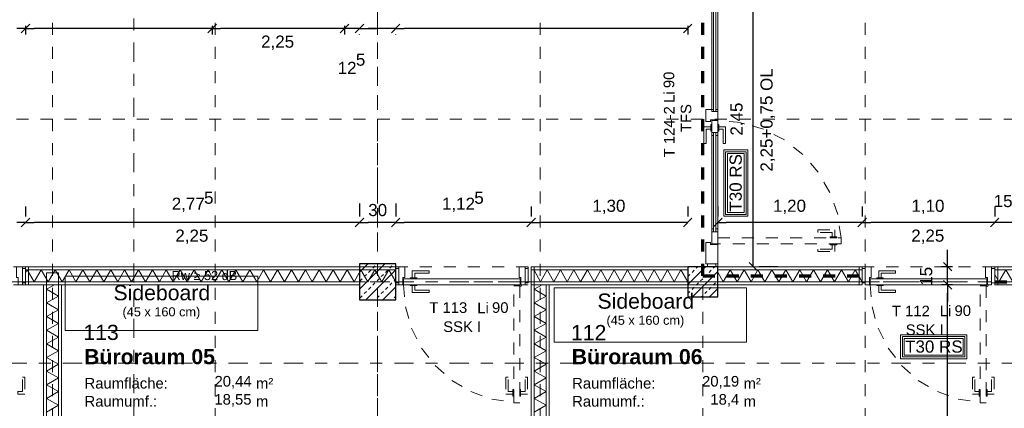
# Model space of a CAD drawing. Header units: metres. Extents: x -45.2 to 14.3, y -31.8 to 10.2.
# Tile 24 of 152: x -31.3 to -23.1, y -17.3 to -14. Entities that reach past the tile are written whole.
import ezdxf

# ---------------------------------------------------------------- set-up
doc = ezdxf.new("R2010")
doc.units = ezdxf.units.M
doc.header["$LTSCALE"] = 0.05
for name, pattern in [('Achsen 01', [5.291531, 3.175, -1.058062, 0.352704, -0.705764]), ('gestrichelt - 01', [2, 1, -1]), ('ISO-07 Punktiert', [0.889, 0.127, -0.762]), ('Raster 01', [2, 1, -1]), ('VW-01 Strichlinie kurz', [2, 1, -1])]:
    doc.linetypes.add(name, pattern=pattern)
doc.layers.get('0').update_dxf_attribs({"lineweight": 25})
for name, color, linetype, lineweight in [('013_Beton und Stahlbetonarbeiten-000 Unterzüge', 7, 'ISO-07 Punktiert', 13), ('013_Beton und Stahlbetonarbeiten-340 Innenstützen', 7, 'Continuous', 25), ('027_Tischlerarbeiten-340 Innentüren', 7, 'Continuous', 9), ('031_Metallbauarbeiten-340 Innentüren _ Elemente', 7, 'Continuous', 9), ('039_Trockenbauarbeiten-000 Sturz', 7, 'ISO-07 Punktiert', 9), ('039_Trockenbauarbeiten-340 Gipskarton', 7, 'Continuous', 9), ('AV1-Akustikvorgaben-Trennwände', 7, 'Continuous', 5), ('AV1-Brandschutzkonzept-Brandschutzkonzept', 7, 'Continuous', 5), ('AV1-Einrichtung Bemaßung', 7, 'Continuous', 9), ('AV1-Schnitt Achsen', 7, 'Achsen 01', 18), ('AV1-Stempel-Raumstempel', 7, 'Continuous', 9)]:
    doc.layers.add(name, color=color, linetype=linetype, lineweight=lineweight)
for name, color, linetype, lineweight, true_color in [('039_Trockenbauarbeiten-340 Dämmung', 7, 'Continuous', 9, 0xc0c0c0), ('AV1-Achsen', 1, 'Achsen 01', 18, 0xff0000), ('AV1-Einrichtung', 7, 'Continuous', 9, 0xa6a6a6), ('AV1-Raster', 7, 'Raster 01', 9, 0xa6a6a6)]:
    doc.layers.add(name, color=color, linetype=linetype, lineweight=lineweight, true_color=true_color)
doc.styles.add('Arial', font='arial.ttf')
doc.styles.add('Arial (bold)', font='arialbd.ttf')

msp = doc.modelspace()

# ---------------------------------------------------------------- linework, layer by layer
at = {"color": 0, "linetype": 'Continuous', "lineweight": 15}
for p, q in [((-31.2396, -14.0613), (-31.3104, -14.132)), ((-31.3104, -14.132), (-31.2396, -14.0613)), ((-29.6896, -14.0613), (-29.7604, -14.132)), ((-29.7604, -14.132), (-29.6896, -14.0613)), ((-28.5896, -14.0613), (-28.6604, -14.132)), ((-28.5896, -14.0613), (-28.6604, -14.132)), ((-28.5354, -14.132), (-28.4646, -14.0613)), ((-28.5354, -14.132), (-28.4646, -14.0613)), ((-28.1646, -14.0613), (-28.2354, -14.132)), ((-28.2354, -14.132), (-28.1646, -14.0613)), ((-25.7396, -14.0613), (-25.8104, -14.132)), ((-31.2396, -15.6729), (-31.3104, -15.7436)), ((-31.3104, -15.7436), (-31.2396, -15.6729)), ((-28.4646, -15.6729), (-28.5354, -15.7436)), ((-28.5354, -15.7436), (-28.4646, -15.6729)), ((-28.1646, -15.6729), (-28.2354, -15.7436)), ((-28.2354, -15.7436), (-28.1646, -15.6729)), ((-27.0396, -15.6729), (-27.1104, -15.7436)), ((-27.1104, -15.7436), (-27.0396, -15.6729)), ((-25.7396, -15.6729), (-25.8104, -15.7436)), ((-25.5604, -15.7436), (-25.4896, -15.6729)), ((-24.2896, -15.6729), (-24.3604, -15.7436)), ((-24.3604, -15.7436), (-24.2896, -15.6729)), ((-23.1896, -15.6729), (-23.2604, -15.7436)), ((-23.1896, -15.6729), (-23.2604, -15.7436)), ((-25.1946, -16.1104), (-25.2654, -16.0396)), ((-23.5802, -16.1104), (-23.6509, -16.0396)), ((-23.6509, -16.1896), (-23.5802, -16.2604)), ((-23.6509, -16.1896), (-23.5802, -16.2604))]:
    msp.add_line(p, q, dxfattribs=at)
at = {"color": 0, "linetype": 'ByBlock', "lineweight": -2}
for p, q in [((-31.275, -14.0966), (-31.3457, -14.0966)), ((-31.275, -14.0966), (-31.2043, -14.0966)), ((-29.725, -14.0966), (-29.7957, -14.0966)), ((-29.725, -14.0966), (-29.6543, -14.0966)), ((-28.625, -14.0966), (-28.6957, -14.0966)), ((-28.625, -14.0966), (-28.6957, -14.0966)), ((-28.5, -14.0966), (-28.4293, -14.0966)), ((-28.5, -14.0966), (-28.4293, -14.0966)), ((-28.2, -14.0966), (-28.2707, -14.0966)), ((-28.2, -14.0966), (-28.1293, -14.0966)), ((-25.775, -14.0966), (-25.8457, -14.0966)), ((-31.275, -15.7082), (-31.3457, -15.7082)), ((-31.275, -15.7082), (-31.2043, -15.7082)), ((-28.5, -15.7082), (-28.5707, -15.7082)), ((-28.5, -15.7082), (-28.4293, -15.7082)), ((-28.2, -15.7082), (-28.2707, -15.7082)), ((-28.2, -15.7082), (-28.1293, -15.7082)), ((-27.075, -15.7082), (-27.1457, -15.7082)), ((-27.075, -15.7082), (-27.0043, -15.7082)), ((-25.775, -15.7082), (-25.8457, -15.7082)), ((-25.525, -15.7082), (-25.4543, -15.7082)), ((-24.325, -15.7082), (-24.3957, -15.7082)), ((-24.325, -15.7082), (-24.2543, -15.7082)), ((-23.225, -15.7082), (-23.2957, -15.7082)), ((-23.225, -15.7082), (-23.2957, -15.7082)), ((-25.23, -16.075), (-25.23, -16.0043)), ((-23.6156, -16.075), (-23.6156, -16.0043)), ((-23.6156, -16.225), (-23.6156, -16.2957)), ((-23.6156, -16.225), (-23.6156, -16.2957))]:
    msp.add_line(p, q, dxfattribs=at)
at = {"layer": '013_Beton und Stahlbetonarbeiten-000 Unterzüge', "linetype": 'VW-01 Strichlinie kurz'}
for q in [(-25.525, -5.525), (-23.075, -16.075)]:
    msp.add_line((-25.525, -16.075), q, dxfattribs=at)
at = {"layer": '013_Beton und Stahlbetonarbeiten-340 Innenstützen', "color": 251, "linetype": 'Continuous', "lineweight": 13, "true_color": 0x4c4c4c}
for p, q in [((-28.2895, -16.05), (-28.5, -16.2605)), ((-28.4309, -16.05), (-28.5, -16.1191)), ((-28.4964, -16.0513), (-28.4951, -16.05)), ((-28.2, -16.102), (-28.448, -16.35)), ((-28.4257, -16.122), (-28.408, -16.1044)), ((-28.3903, -16.0867), (-28.3727, -16.069)), ((-28.355, -16.0513), (-28.3537, -16.05)), ((-28.2843, -16.122), (-28.2666, -16.1044)), ((-28.2489, -16.0867), (-28.2312, -16.069)), ((-28.2136, -16.0513), (-28.2122, -16.05)), ((-25.6275, -16.075), (-25.775, -16.2225)), ((-25.7689, -16.075), (-25.775, -16.0811)), ((-25.7387, -16.122), (-25.721, -16.1044)), ((-25.7033, -16.0867), (-25.6917, -16.075)), ((-25.5973, -16.122), (-25.5796, -16.1044)), ((-25.5619, -16.0867), (-25.5502, -16.075)), ((-28.4964, -16.1927), (-28.4787, -16.1751)), ((-28.461, -16.1574), (-28.4434, -16.1397)), ((-28.355, -16.1927), (-28.3373, -16.1751)), ((-28.3196, -16.1574), (-28.3019, -16.1397)), ((-28.2136, -16.1927), (-28.2, -16.1792)), ((-25.774, -16.1574), (-25.7564, -16.1397)), ((-25.525, -16.114), (-25.736, -16.325)), ((-25.668, -16.1927), (-25.6503, -16.1751)), ((-25.6326, -16.1574), (-25.6149, -16.1397)), ((-25.5266, -16.1927), (-25.525, -16.1912)), ((-28.4257, -16.2635), (-28.408, -16.2458)), ((-28.3903, -16.2281), (-28.3727, -16.2104)), ((-28.2, -16.2434), (-28.3066, -16.35)), ((-28.2843, -16.2635), (-28.2666, -16.2458)), ((-28.2489, -16.2281), (-28.2312, -16.2104)), ((-25.7387, -16.2635), (-25.721, -16.2458)), ((-25.7033, -16.2281), (-25.6857, -16.2104)), ((-25.5973, -16.2635), (-25.5796, -16.2458)), ((-25.525, -16.2554), (-25.5946, -16.325)), ((-25.5619, -16.2281), (-25.5442, -16.2104)), ((-28.4964, -16.3342), (-28.4787, -16.3165)), ((-28.461, -16.2988), (-28.4434, -16.2811)), ((-28.355, -16.3342), (-28.3373, -16.3165)), ((-28.3196, -16.2988), (-28.3019, -16.2811)), ((-28.2136, -16.3342), (-28.2, -16.3206)), ((-25.774, -16.2988), (-25.7564, -16.2811)), ((-25.6588, -16.325), (-25.6503, -16.3165)), ((-25.6326, -16.2988), (-25.6149, -16.2811))]:
    msp.add_line(p, q, dxfattribs=at)
at = {"layer": '013_Beton und Stahlbetonarbeiten-340 Innenstützen'}
for points in [[(-28.2, -16.05), (-28.5, -16.05), (-28.5, -16.35), (-28.2, -16.35)], [(-25.525, -16.075), (-25.775, -16.075), (-25.775, -16.325), (-25.525, -16.325)]]:
    msp.add_lwpolyline(points, close=True, dxfattribs=at)
at = {"layer": '027_Tischlerarbeiten-340 Innentüren'}
for points in [[(-31.335, -16.225), (-31.335, -16.165), (-31.35, -16.165), (-31.35, -16.075), (-31.3, -16.075), (-31.3, -16.225)], [(-31.275, -16.09), (-31.275, -16.21), (-31.3, -16.21), (-31.3, -16.09)], [(-28.175, -16.09), (-28.175, -16.21), (-28.2, -16.21), (-28.2, -16.09)], [(-28.14, -16.225), (-28.14, -16.165), (-28.125, -16.165), (-28.125, -16.075), (-28.175, -16.075), (-28.175, -16.225)], [(-28.0625, -16.1675), (-28.0425, -16.1675), (-28.0425, -16.13), (-27.9225, -16.13), (-27.9225, -16.11), (-28.0625, -16.11)], [(-27.16, -16.225), (-27.16, -16.165), (-27.175, -16.165), (-27.175, -16.075), (-27.125, -16.075), (-27.125, -16.225)], [(-27.1, -16.09), (-27.1, -16.21), (-27.125, -16.21), (-27.125, -16.09)], [(-24.3, -16.09), (-24.3, -16.21), (-24.325, -16.21), (-24.325, -16.09)], [(-24.265, -16.225), (-24.265, -16.165), (-24.25, -16.165), (-24.25, -16.075), (-24.3, -16.075), (-24.3, -16.225)], [(-24.1875, -16.1675), (-24.1675, -16.1675), (-24.1675, -16.13), (-24.0475, -16.13), (-24.0475, -16.11), (-24.1875, -16.11)], [(-23.285, -16.225), (-23.285, -16.165), (-23.3, -16.165), (-23.3, -16.075), (-23.25, -16.075), (-23.25, -16.225)], [(-23.225, -16.09), (-23.225, -16.21), (-23.25, -16.21), (-23.25, -16.09)], [(-27.165, -16.225), (-28.135, -16.225), (-28.135, -16.175), (-27.165, -16.175)], [(-28.025, -16.1675), (-28.025, -16.175), (-28.08, -16.175), (-28.08, -16.1675)], [(-23.29, -16.225), (-24.26, -16.225), (-24.26, -16.175), (-23.29, -16.175)], [(-24.15, -16.1675), (-24.15, -16.175), (-24.205, -16.175), (-24.205, -16.1675)], [(-28.025, -16.225), (-28.025, -16.2325), (-28.08, -16.2325), (-28.08, -16.225)], [(-28.0625, -16.2325), (-28.0425, -16.2325), (-28.0425, -16.27), (-27.9225, -16.27), (-27.9225, -16.29), (-28.0625, -16.29)], [(-27.1625, -16.24), (-27.1678, -16.2378), (-27.17, -16.2325), (-27.1678, -16.2272), (-27.1625, -16.225), (-27.1572, -16.2272), (-27.155, -16.2325), (-27.1572, -16.2378)], [(-24.15, -16.225), (-24.15, -16.2325), (-24.205, -16.2325), (-24.205, -16.225)], [(-24.1875, -16.2325), (-24.1675, -16.2325), (-24.1675, -16.27), (-24.0475, -16.27), (-24.0475, -16.29), (-24.1875, -16.29)], [(-23.2875, -16.24), (-23.2928, -16.2378), (-23.295, -16.2325), (-23.2928, -16.2272), (-23.2875, -16.225), (-23.2822, -16.2272), (-23.28, -16.2325), (-23.2822, -16.2378)]]:
    msp.add_lwpolyline(points, close=True, dxfattribs=at)
at = {"layer": '027_Tischlerarbeiten-340 Innentüren', "color": 253, "linetype": 'gestrichelt - 01', "lineweight": 9, "true_color": 0xa6a6a6}
for points in [[(-28.135, -16.225), (-28.1189, -16.4087), (-28.0685, -16.5861), (-27.9854, -16.7508), (-27.8728, -16.8968), (-27.7346, -17.019), (-27.5758, -17.1128), (-27.4022, -17.175), (-27.2199, -17.2033)], [(-24.26, -16.225), (-24.2439, -16.4087), (-24.1935, -16.5861), (-24.1104, -16.7508), (-23.9978, -16.8968), (-23.8596, -17.019), (-23.7008, -17.1128), (-23.5272, -17.175), (-23.3449, -17.2033)]]:
    msp.add_lwpolyline(points, dxfattribs=at)
for points in [[(-27.17, -16.235), (-27.17, -17.205), (-27.22, -17.205), (-27.22, -16.235)], [(-23.295, -16.235), (-23.295, -17.205), (-23.345, -17.205), (-23.345, -16.235)], [(-31.3375, -17.1325), (-31.3375, -17.1125), (-31.3, -17.1125), (-31.3, -16.9925), (-31.28, -16.9925), (-31.28, -17.1325)], [(-27.2275, -17.1325), (-27.2275, -17.1125), (-27.265, -17.1125), (-27.265, -16.9925), (-27.285, -16.9925), (-27.285, -17.1325)], [(-27.1625, -17.1325), (-27.1625, -17.1125), (-27.125, -17.1125), (-27.125, -16.9925), (-27.105, -16.9925), (-27.105, -17.1325)], [(-23.3525, -17.1325), (-23.3525, -17.1125), (-23.39, -17.1125), (-23.39, -16.9925), (-23.41, -16.9925), (-23.41, -17.1325)], [(-23.2875, -17.1325), (-23.2875, -17.1125), (-23.25, -17.1125), (-23.25, -16.9925), (-23.23, -16.9925), (-23.23, -17.1325)], [(-27.2275, -17.095), (-27.22, -17.095), (-27.22, -17.15), (-27.2275, -17.15)], [(-27.17, -17.095), (-27.1625, -17.095), (-27.1625, -17.15), (-27.17, -17.15)], [(-23.3525, -17.095), (-23.345, -17.095), (-23.345, -17.15), (-23.3525, -17.15)], [(-23.295, -17.095), (-23.2875, -17.095), (-23.2875, -17.15), (-23.295, -17.15)]]:
    msp.add_lwpolyline(points, close=True, dxfattribs=at)
at = {"layer": '031_Metallbauarbeiten-340 Innentüren _ Elemente'}
for points in [[(-25.56, -13.735), (-25.54, -13.735), (-25.54, -14.785), (-25.56, -14.785)], [(-25.56, -14.785), (-25.54, -14.785), (-25.54, -14.77), (-25.525, -14.77), (-25.525, -14.855), (-25.585, -14.855), (-25.585, -14.87), (-25.625, -14.87), (-25.625, -14.77), (-25.56, -14.77)], [(-25.525, -14.86), (-25.575, -14.86), (-25.575, -14.985), (-25.56, -14.985), (-25.56, -14.96), (-25.54, -14.96), (-25.54, -14.985), (-25.525, -14.985)], [(-25.5825, -14.9125), (-25.5825, -14.9325), (-25.62, -14.9325), (-25.62, -15.0525), (-25.64, -15.0525), (-25.64, -14.9125)], [(-25.5825, -14.895), (-25.575, -14.895), (-25.575, -14.95), (-25.5825, -14.95)], [(-25.56, -14.96), (-25.54, -14.96), (-25.54, -15.785), (-25.56, -15.785)], [(-25.525, -14.895), (-25.5175, -14.895), (-25.5175, -14.95), (-25.525, -14.95)], [(-25.5175, -14.9125), (-25.5175, -14.9325), (-25.48, -14.9325), (-25.48, -15.0525), (-25.46, -15.0525), (-25.46, -14.9125)], [(-25.525, -15.885), (-25.575, -15.885), (-25.575, -15.76), (-25.56, -15.76), (-25.56, -15.785), (-25.54, -15.785), (-25.54, -15.76), (-25.525, -15.76)], [(-25.585, -15.89), (-25.525, -15.89), (-25.525, -16.05), (-25.625, -16.05), (-25.625, -15.875), (-25.585, -15.875)], [(-25.61, -16.05), (-25.54, -16.05), (-25.54, -16.075), (-25.61, -16.075)]]:
    msp.add_lwpolyline(points, close=True, dxfattribs=at)
at = {"layer": '031_Metallbauarbeiten-340 Innentüren _ Elemente', "color": 253, "true_color": 0xa6a6a6}
for points in [[(-25.575, -13.75), (-25.525, -13.75), (-25.525, -14.785), (-25.575, -14.785)], [(-25.575, -14.96), (-25.525, -14.96), (-25.525, -15.785), (-25.575, -15.785)]]:
    msp.add_lwpolyline(points, close=True, dxfattribs=at)
at = {"layer": '031_Metallbauarbeiten-340 Innentüren _ Elemente', "color": 253, "linetype": 'gestrichelt - 01', "lineweight": 9, "true_color": 0xa6a6a6}
msp.add_lwpolyline([(-24.5012, -15.835), (-24.5291, -15.6423), (-24.593, -15.4584), (-24.6905, -15.2898), (-24.8181, -15.1428), (-24.9712, -15.0225), (-25.1443, -14.9333), (-25.3312, -14.8785), (-25.525, -14.86)], dxfattribs=at)
for points in [[(-24.5537, -15.8275), (-24.5737, -15.8275), (-24.5737, -15.79), (-24.6937, -15.79), (-24.6937, -15.77), (-24.5537, -15.77)], [(-25.525, -15.835), (-24.5012, -15.835), (-24.5012, -15.885), (-25.525, -15.885)], [(-24.5912, -15.8275), (-24.5362, -15.8275), (-24.5362, -15.835), (-24.5912, -15.835)], [(-24.5537, -15.8925), (-24.5737, -15.8925), (-24.5737, -15.93), (-24.6937, -15.93), (-24.6937, -15.95), (-24.5537, -15.95)], [(-24.5912, -15.885), (-24.5362, -15.885), (-24.5362, -15.8925), (-24.5912, -15.8925)]]:
    msp.add_lwpolyline(points, close=True, dxfattribs=at)
at = {"layer": '039_Trockenbauarbeiten-000 Sturz', "linetype": 'VW-01 Strichlinie kurz'}
for points in [[(-31.275, -16.075), (-31.275, -16.225), (-32.375, -16.225), (-32.375, -16.075)], [(-27.1, -16.075), (-27.1, -16.225), (-28.2, -16.225), (-28.2, -16.075)]]:
    msp.add_lwpolyline(points, close=True, dxfattribs=at)
at = {"layer": '039_Trockenbauarbeiten-340 Dämmung'}
for points in [[(-28.2, -16.2), (-28.2577, -16.1), (-28.3155, -16.2), (-28.3732, -16.1), (-28.4309, -16.2), (-28.4887, -16.1), (-28.5464, -16.2), (-28.6041, -16.1), (-28.6619, -16.2), (-28.7196, -16.1), (-28.7774, -16.2), (-28.8351, -16.1), (-28.8928, -16.2), (-28.9506, -16.1), (-29.0083, -16.2), (-29.066, -16.1), (-29.1238, -16.2), (-29.1815, -16.1), (-29.2392, -16.2), (-29.297, -16.1), (-29.3547, -16.2), (-29.4124, -16.1), (-29.4702, -16.2), (-29.5279, -16.1), (-29.5856, -16.2), (-29.6434, -16.1), (-29.7011, -16.2), (-29.7588, -16.1), (-29.8166, -16.2), (-29.8743, -16.1), (-29.9321, -16.2), (-29.9898, -16.1), (-30.0475, -16.2), (-30.1053, -16.1), (-30.163, -16.2), (-30.2207, -16.1), (-30.2785, -16.2), (-30.3362, -16.1), (-30.3939, -16.2), (-30.4517, -16.1), (-30.5094, -16.2), (-30.5671, -16.1), (-30.6249, -16.2), (-30.6826, -16.1), (-30.7403, -16.2), (-30.7981, -16.1), (-30.8558, -16.2), (-30.9135, -16.1), (-30.9713, -16.2), (-31.029, -16.1), (-31.0868, -16.2), (-31.1445, -16.1), (-31.2022, -16.2), (-31.26, -16.1), (-31.275, -16.1261)], [(-25.775, -16.2), (-25.8306, -16.1), (-25.8861, -16.2), (-25.9417, -16.1), (-25.9972, -16.2), (-26.0528, -16.1), (-26.1083, -16.2), (-26.1639, -16.1), (-26.2195, -16.2), (-26.275, -16.1), (-26.3306, -16.2), (-26.3861, -16.1), (-26.4417, -16.2), (-26.4972, -16.1), (-26.5528, -16.2), (-26.6083, -16.1), (-26.6639, -16.2), (-26.7195, -16.1), (-26.775, -16.2), (-26.8306, -16.1), (-26.8861, -16.2), (-26.9417, -16.1), (-26.9972, -16.2), (-27.05, -16.105)], [(-24.325, -16.2), (-24.3827, -16.1), (-24.4405, -16.2), (-24.4982, -16.1), (-24.5559, -16.2), (-24.6137, -16.1), (-24.6714, -16.2), (-24.7291, -16.1), (-24.7869, -16.2), (-24.8446, -16.1), (-24.9024, -16.2), (-24.9601, -16.1), (-25.0178, -16.2), (-25.0756, -16.1), (-25.1333, -16.2), (-25.191, -16.1), (-25.2488, -16.2), (-25.3065, -16.1), (-25.3642, -16.2), (-25.422, -16.1), (-25.4797, -16.2), (-25.525, -16.1215)], [(-23.075, -16.2), (-23.1327, -16.1), (-23.1905, -16.2), (-23.225, -16.1402)], [(-31.1, -17.2825), (-31, -17.2258), (-31.1, -17.1692), (-31, -17.1125), (-31.1, -17.0558), (-31, -16.9992), (-31.1, -16.9425), (-31, -16.8859), (-31.1, -16.8292), (-31, -16.7726), (-31.1, -16.7159), (-31, -16.6593), (-31.1, -16.6026), (-31, -16.5459), (-31.1, -16.4893), (-31, -16.4326), (-31.1, -16.376), (-31, -16.3193), (-31.1, -16.2627), (-31.0335, -16.225)], [(-27.05, -17.2825), (-26.95, -17.2258), (-27.05, -17.1692), (-26.95, -17.1125), (-27.05, -17.0558), (-26.95, -16.9992), (-27.05, -16.9425), (-26.95, -16.8859), (-27.05, -16.8292), (-26.95, -16.7726), (-27.05, -16.7159), (-26.95, -16.6593), (-27.05, -16.6026), (-26.95, -16.5459), (-27.05, -16.4893), (-26.95, -16.4326), (-27.05, -16.376), (-26.95, -16.3193), (-27.05, -16.2627), (-26.9835, -16.225)]]:
    msp.add_lwpolyline(points, dxfattribs=at)
for points in [[(-31, -21.475), (-31, -16.125), (-31.1, -16.125), (-31.1, -21.475)], [(-26.95, -21.475), (-26.95, -16.225), (-27.05, -16.225), (-27.05, -21.475)]]:
    msp.add_lwpolyline(points, close=True, dxfattribs=at)
at = {"layer": '039_Trockenbauarbeiten-340 Gipskarton'}
for points in [[(-31.275, -16.075), (-28.2, -16.075), (-28.2, -16.1), (-31.275, -16.1)], [(-31.275, -16.075), (-31.275, -16.225), (-31.25, -16.225), (-31.25, -16.075)], [(-27.075, -16.075), (-25.775, -16.075), (-25.775, -16.1), (-27.075, -16.1)], [(-27.075, -16.075), (-27.075, -16.225), (-27.05, -16.225), (-27.05, -16.075)], [(-25.525, -16.075), (-24.325, -16.075), (-24.325, -16.1), (-25.525, -16.1)], [(-24.325, -16.075), (-24.325, -16.225), (-24.35, -16.225), (-24.35, -16.075)], [(-23.225, -16.075), (-23.075, -16.075), (-23.075, -16.1), (-23.225, -16.1)], [(-23.2, -16.075), (-23.2, -16.225), (-23.225, -16.225), (-23.225, -16.075)], [(-31.275, -16.2), (-31.275, -16.225), (-28.5, -16.225), (-28.5, -16.2)], [(-31.1, -16.225), (-31.125, -16.225), (-31.125, -21.475), (-31.1, -21.475)], [(-30.975, -16.225), (-31, -16.225), (-31, -21.475), (-30.975, -21.475)], [(-27.075, -16.225), (-24.325, -16.225), (-24.325, -16.2), (-27.075, -16.2)], [(-27.05, -16.225), (-27.075, -16.225), (-27.075, -21.475), (-27.05, -21.475)], [(-26.925, -16.225), (-26.95, -16.225), (-26.95, -21.475), (-26.925, -21.475)], [(-23.225, -16.2), (-23.075, -16.2), (-23.075, -16.225), (-23.225, -16.225)]]:
    msp.add_lwpolyline(points, close=True, dxfattribs=at)
at = {"layer": 'AV1-Achsen'}
for p, q in [((-28.35, -26.5), (-28.35, 4.9)), ((-43.35, -16.2), (4.2, -16.2))]:
    msp.add_line(p, q, dxfattribs=at)
at = {"layer": 'AV1-Brandschutzkonzept-Brandschutzkonzept', "color": 40, "linetype": 'gestrichelt - 01', "lineweight": 70, "true_color": 0xffc000}
for p, q in [((-25.65, -16.15), (-25.65, -5.4)), ((-25.65, -16.15), (-24.325, -16.15)), ((-23.225, -16.2), (-22.25, -16.2))]:
    msp.add_line(p, q, dxfattribs=at)
at = {"layer": 'AV1-Brandschutzkonzept-Brandschutzkonzept', "color": 7, "linetype": 'Continuous'}
for points in [[(-25.475, -15.1054), (-25.275, -15.1054), (-25.275, -15.6554), (-25.475, -15.6554)], [(-24.0069, -16.84), (-24.0069, -16.64), (-23.4569, -16.64), (-23.4569, -16.84)]]:
    msp.add_lwpolyline(points, close=True, dxfattribs=at)
at = {"layer": 'AV1-Brandschutzkonzept-Brandschutzkonzept', "color": 12, "linetype": 'Continuous', "true_color": 0xdd0000}
for points in [[(-25.46, -15.1204), (-25.46, -15.6404), (-25.29, -15.6404), (-25.29, -15.1204)], [(-25.305, -15.6254), (-25.445, -15.6254), (-25.445, -15.1354), (-25.305, -15.1354)], [(-23.9919, -16.825), (-23.4719, -16.825), (-23.4719, -16.655), (-23.9919, -16.655)], [(-23.4869, -16.67), (-23.4869, -16.81), (-23.9769, -16.81), (-23.9769, -16.67)]]:
    msp.add_lwpolyline(points, close=True, dxfattribs=at)
at = {"layer": 'AV1-Einrichtung'}
for points in [[(-30.945, -16.605), (-30.945, -16.155), (-29.345, -16.155), (-29.345, -16.605)], [(-26.885, -16.701), (-26.885, -16.251), (-25.285, -16.251), (-25.285, -16.701)]]:
    msp.add_lwpolyline(points, close=True, dxfattribs=at)
at = {"layer": 'AV1-Einrichtung Bemaßung', "color": 0, "lineweight": -2}
for p, q in [((-25.23, -16.0043), (-25.23, -13.6957)), ((-31.275, -14.075), (-31.275, -14.1466)), ((-31.275, -14.075), (-31.275, -14.1466)), ((-29.7957, -14.0966), (-31.2043, -14.0966)), ((-29.725, -14.075), (-29.725, -14.1466)), ((-29.725, -14.075), (-29.725, -14.1466)), ((-28.6957, -14.0966), (-29.6543, -14.0966)), ((-28.6957, -14.0966), (-28.7664, -14.0966)), ((-28.625, -14.075), (-28.625, -14.1466)), ((-28.625, -14.075), (-28.625, -14.1466)), ((-28.5, -14.0966), (-28.625, -14.0966)), ((-28.5, -14.15), (-28.5, -14.1466)), ((-28.5, -14.15), (-28.5, -14.1466)), ((-28.4293, -14.0966), (-28.3586, -14.0966)), ((-28.2707, -14.0966), (-28.4293, -14.0966)), ((-28.2, -14.15), (-28.2, -14.1466)), ((-28.2, -14.15), (-28.2, -14.1466)), ((-25.8457, -14.0966), (-28.1293, -14.0966)), ((-25.775, -14.075), (-25.775, -14.1466)), ((-31.275, -15.575), (-31.275, -15.6582)), ((-31.275, -15.575), (-31.275, -15.6582)), ((-28.5, -15.55), (-28.5, -15.6582)), ((-28.5, -15.55), (-28.5, -15.6582)), ((-28.2, -15.55), (-28.2, -15.6582)), ((-28.2, -15.55), (-28.2, -15.6582)), ((-27.075, -15.575), (-27.075, -15.6582)), ((-27.075, -15.575), (-27.075, -15.6582)), ((-25.775, -15.575), (-25.775, -15.6582)), ((-25.525, -15.575), (-25.525, -15.6582)), ((-24.325, -15.575), (-24.325, -15.6582)), ((-24.325, -15.575), (-24.325, -15.6582)), ((-23.225, -15.575), (-23.225, -15.6582)), ((-23.225, -15.575), (-23.225, -15.6582)), ((-28.5707, -15.7082), (-31.2043, -15.7082)), ((-28.2707, -15.7082), (-28.4293, -15.7082)), ((-27.1457, -15.7082), (-28.1293, -15.7082)), ((-25.8457, -15.7082), (-27.0043, -15.7082)), ((-24.3957, -15.7082), (-25.4543, -15.7082)), ((-23.2957, -15.7082), (-24.2543, -15.7082)), ((-23.2957, -15.7082), (-23.3664, -15.7082)), ((-23.075, -15.7082), (-23.225, -15.7082)), ((-23.6156, -16.0043), (-23.6156, -15.9336)), ((-25.025, -16.075), (-25.18, -16.075)), ((-23.575, -16.075), (-23.6656, -16.075)), ((-23.6156, -16.225), (-23.6156, -16.075)), ((-23.575, -16.225), (-23.6656, -16.225)), ((-23.575, -16.225), (-23.6656, -16.225)), ((-23.6156, -16.2957), (-23.6156, -16.3664)), ((-23.6156, -21.4043), (-23.6156, -16.2957))]:
    msp.add_line(p, q, dxfattribs=at)
at = {"layer": 'AV1-Raster'}
for p, q in [((-31.05, -22.95), (-31.05, 1.35)), ((-29.7, -22.95), (-29.7, 1.35)), ((-28.35, -22.95), (-28.35, 1.35)), ((-27, -22.95), (-27, 1.35)), ((-25.65, -22.95), (-25.65, 1.35)), ((-24.3, -22.95), (-24.3, 1.35)), ((1.35, -14.85), (-40.5, -14.85)), ((1.35, -16.2), (-40.5, -16.2))]:
    msp.add_line(p, q, dxfattribs=at)
at = {"layer": 'AV1-Schnitt Achsen'}
for p, q in [((-30.375, -26.3), (-30.375, 4.7)), ((-43.35, -16.875), (4.2, -16.875))]:
    msp.add_line(p, q, dxfattribs=at)
at = {"layer": 'Defpoints', "color": 0, "lineweight": 0}
for p, q in [((-31.275, -14.0966), (-31.275, -14.0966)), ((-29.725, -14.0966), (-29.725, -14.0966)), ((-28.625, -14.0966), (-28.625, -14.0966)), ((-28.5, -14.0966), (-28.5, -14.0966)), ((-28.2, -14.0966), (-28.2, -14.0966)), ((-31.275, -15.7082), (-31.275, -15.7082)), ((-28.5, -15.7082), (-28.5, -15.7082)), ((-28.2, -15.7082), (-28.2, -15.7082)), ((-27.075, -15.7082), (-27.075, -15.7082)), ((-25.525, -15.7082), (-25.525, -15.7082)), ((-24.325, -15.7082), (-24.325, -15.7082)), ((-23.225, -15.7082), (-23.225, -15.7082)), ((-31.275, -16.075), (-31.275, -16.075)), ((-31.275, -16.075), (-31.275, -16.075)), ((-28.5, -16.05), (-28.5, -16.05)), ((-28.5, -16.05), (-28.5, -16.05)), ((-28.2, -16.05), (-28.2, -16.05)), ((-28.2, -16.05), (-28.2, -16.05)), ((-27.075, -16.075), (-27.075, -16.075)), ((-27.075, -16.075), (-27.075, -16.075)), ((-25.775, -16.075), (-25.775, -16.075)), ((-25.525, -16.075), (-25.525, -16.075)), ((-25.525, -16.075), (-25.525, -16.075)), ((-24.325, -16.075), (-24.325, -16.075)), ((-24.325, -16.075), (-24.325, -16.075)), ((-23.6156, -16.075), (-23.6156, -16.075)), ((-23.225, -16.075), (-23.225, -16.075)), ((-23.225, -16.075), (-23.225, -16.075)), ((-23.6156, -16.225), (-23.6156, -16.225))]:
    msp.add_line(p, q, dxfattribs=at)

# ---------------------------------------------------------------- texts
at = {"layer": '031_Metallbauarbeiten-340 Innentüren _ Elemente', "char_height": 0.08826, "attachment_point": 7, "rotation": 90, "style": 'Arial'}
for s, insert in [('90', (-25.8854, -14.592)), ('Li', (-25.8839, -14.7144)), ('T 124-2', (-25.8839, -15.167))]:
    msp.add_mtext(s, dxfattribs=dict(at, insert=insert))
at = {"layer": '031_Metallbauarbeiten-340 Innentüren _ Elemente', "color": 7, "insert": (-25.7434, -14.9571), "char_height": 0.08826, "attachment_point": 7, "rotation": 90, "style": 'Arial'}
msp.add_mtext('TFS', dxfattribs=at)
at = {"layer": '031_Metallbauarbeiten-340 Innentüren _ Elemente', "char_height": 0.08826, "attachment_point": 7, "style": 'Arial'}
for s, insert in [('T 113', (-27.921, -16.46)), ('Li', (-27.5227, -16.4615)), ('90', (-27.4003, -16.46)), ('T 112', (-24.0789, -16.4871)), ('Li', (-23.6811, -16.4871)), ('90', (-23.5587, -16.4856))]:
    msp.add_mtext(s, dxfattribs=dict(at, insert=insert))
at = {"layer": '031_Metallbauarbeiten-340 Innentüren _ Elemente', "color": 7, "char_height": 0.08826, "attachment_point": 7, "style": 'Arial'}
for insert in [(-27.8056, -16.6186), (-23.964, -16.6442)]:
    msp.add_mtext('SSK I', dxfattribs=dict(at, insert=insert))
at = {"layer": 'AV1-Akustikvorgaben-Trennwände', "insert": (-30.0618, -16.1873), "char_height": 0.07565, "attachment_point": 7, "style": 'Arial'}
msp.add_mtext('Rw ≥ 52 dB', dxfattribs=at)
at = {"layer": 'AV1-Brandschutzkonzept-Brandschutzkonzept', "color": 12, "true_color": 0xdd0000, "insert": (-25.3246, -15.6172), "char_height": 0.10087, "attachment_point": 7, "rotation": 90, "style": 'Arial'}
msp.add_mtext('T30 RS', dxfattribs=at)
at = {"layer": 'AV1-Brandschutzkonzept-Brandschutzkonzept', "color": 12, "true_color": 0xdd0000, "insert": (-23.9688, -16.7904), "char_height": 0.10087, "attachment_point": 7, "style": 'Arial'}
msp.add_mtext('T30 RS', dxfattribs=at)
at = {"layer": 'AV1-Einrichtung', "attachment_point": 7, "style": 'Arial'}
for s, insert, char_height in [('Sideboard', (-30.5441, -16.3558), 0.12609), ('Sideboard', (-26.5241, -16.4258), 0.12609), ('(45 x 160 cm)', (-30.4693, -16.5102), 0.075654), ('(45 x 160 cm)', (-26.4493, -16.5802), 0.075654)]:
    msp.add_mtext(s, dxfattribs=dict(at, insert=insert, char_height=char_height))
at = {"layer": 'AV1-Einrichtung Bemaßung', "char_height": 0.10087, "attachment_point": 7, "style": 'Arial'}
for insert in [(-29.3179, -14.2748), (-30.0304, -15.8863), (-23.9179, -15.8863)]:
    msp.add_mtext('2,25', dxfattribs=dict(at, insert=insert))
at = {"layer": 'AV1-Einrichtung Bemaßung', "color": 0, "attachment_point": 7, "style": 'Arial'}
for s, insert, char_height in [('5', (-28.5311, -14.4071), 0.1009), ('12', (-28.682, -14.4743), 0.10087), ('5', (-29.7917, -15.554), 0.1009), ('5', (-27.5473, -15.554), 0.1009), ('15', (-23.2332, -15.5813), 0.10087), ('2,77', (-30.0601, -15.6213), 0.10087), ('30', (-28.428, -15.6562), 0.10087), ('1,12', (-27.8157, -15.6213), 0.10087), ('1,30', (-26.5664, -15.6381), 0.10087), ('1,20', (-25.0664, -15.6381), 0.10087), ('1,10', (-23.9164, -15.6381), 0.10087)]:
    msp.add_mtext(s, dxfattribs=dict(at, insert=insert, char_height=char_height))
at = {"layer": 'AV1-Einrichtung Bemaßung', "insert": (-25.0505, -15.2851), "char_height": 0.100872, "attachment_point": 7, "rotation": 90, "style": 'Arial'}
msp.add_mtext('2,25+0,75 OL', dxfattribs=at)
at = {"layer": 'AV1-Einrichtung Bemaßung', "color": 0, "char_height": 0.10087, "attachment_point": 7, "rotation": 90, "style": 'Arial'}
for s, insert in [('2,45', (-25.3002, -14.9864)), ('15', (-23.7425, -16.2332))]:
    msp.add_mtext(s, dxfattribs=dict(at, insert=insert))
at = {"layer": 'AV1-Stempel-Raumstempel', "attachment_point": 7}
for s, insert, char_height, style in [('113', (-30.7942, -16.6853), 0.12609, 'Arial'), ('112', (-26.7442, -16.6853), 0.12609, 'Arial'), ('Büroraum 05', (-30.7879, -16.887), 0.12609, 'Arial (bold)'), ('Büroraum 06', (-26.7379, -16.887), 0.12609, 'Arial (bold)'), ('Raumfläche:', (-30.7847, -17.0883), 0.088263, 'Arial'), ('20,44', (-29.7051, -17.0872), 0.08826, 'Arial'), ('m²', (-29.3607, -17.0879), 0.08826, 'Arial'), ('Raumfläche:', (-26.7347, -17.0883), 0.088263, 'Arial'), ('20,19', (-25.6557, -17.0872), 0.08826, 'Arial'), ('m²', (-25.3107, -17.0879), 0.08826, 'Arial'), ('Raumumf.:', (-30.7847, -17.2383), 0.08826, 'Arial'), ('18,55', (-29.7062, -17.2372), 0.08826, 'Arial'), ('m', (-29.3607, -17.2368), 0.0883, 'Arial'), ('Raumumf.:', (-26.7347, -17.2383), 0.08826, 'Arial'), ('18,4', (-25.5866, -17.2372), 0.08826, 'Arial'), ('m', (-25.3107, -17.2368), 0.0883, 'Arial')]:
    msp.add_mtext(s, dxfattribs=dict(at, insert=insert, char_height=char_height, style=style))

doc.saveas('drawing.dxf')
